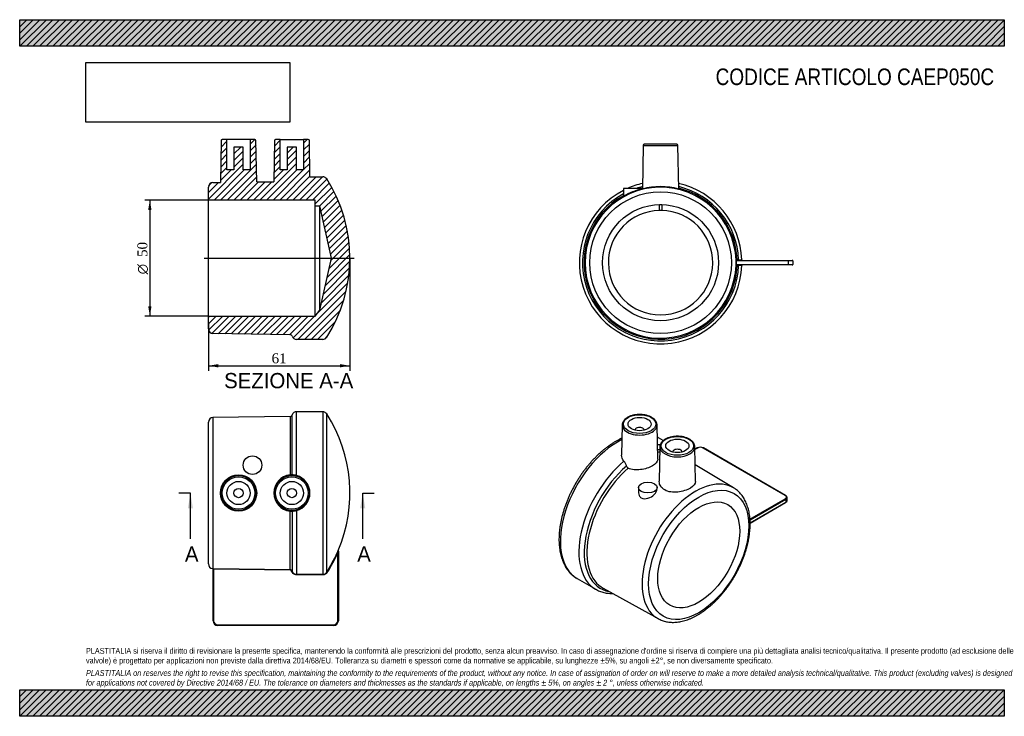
# Model space of a CAD drawing. Header units: millimetres. Extents: x 0 to 424, y 0 to 300.
import ezdxf
from ezdxf.enums import TextEntityAlignment as Align
from ezdxf.lldxf.tags import DXFTag

# ---------------------------------------------------------------- set-up
doc = ezdxf.new("R2010")
doc.units = ezdxf.units.MM
doc.header["$LTSCALE"] = 1.428571
for name, color, linetype in [('CAEP050C', 7, 'Continuous'), ('Default', 7, 'Continuous'), ('DV4_Default', 7, 'Continuous')]:
    doc.layers.add(name, color=color, linetype=linetype)
doc.styles.add('SEACAD_Solid_Edge_ANSI', font='seans.ttf')
doc.styles.add('SEACAD_Solid_Edge_ANSI1_Symbols', font='semeca1.ttf')
doc.styles.add('SEACAD_Times_New_Roman', font='times.ttf')
tags = doc.linetypes.add('CENTER2', pattern=[28.575, 19.05, -3.175, 3.175, -3.175]).pattern_tags.tags
tags[10:11] = [DXFTag(74, 4), DXFTag(75, 0), DXFTag(340, '0'), DXFTag(46, 0.0), DXFTag(50, 0.0), DXFTag(44, 0.0), DXFTag(45, 0.0)]
tags[8:9] = [DXFTag(74, 4), DXFTag(75, 0), DXFTag(340, '0'), DXFTag(46, 0.0), DXFTag(50, 0.0), DXFTag(44, 0.0), DXFTag(45, 0.0)]
tags[6:7] = [DXFTag(74, 4), DXFTag(75, 0), DXFTag(340, '0'), DXFTag(46, 0.0), DXFTag(50, 0.0), DXFTag(44, 0.0), DXFTag(45, 0.0)]
tags[4:5] = [DXFTag(74, 4), DXFTag(75, 0), DXFTag(340, '0'), DXFTag(46, 0.0), DXFTag(50, 0.0), DXFTag(44, 0.0), DXFTag(45, 0.0)]
doc.dimstyles.new('ANSImm', dxfattribs={"dimtxt": 4.285714, "dimasz": 4.285714, "dimexe": 2.142857, "dimexo": 0, "dimgap": 1.071429, "dimtad": 1, "dimdsep": 46, "dimtxsty": 'SEACAD_Times_New_Roman', "dimblk1": '_SE_FILLED', "dimblk2": '_SE_FILLED', "dimsah": 1, "dimcen": 2.142857, "dimazin": 0, "dimtfac": 0.85, "dimtdec": 3, "dimtofl": 0, "dimtmove": 0, "dimatfit": 3, "dimfxl": 1, "dimarcsym": 0})
picture_1 = doc.add_image_def('image1.jpg', size_in_pixel=(4302, 1260))

# ---------------------------------------------------------------- blocks, each defined once
blk = doc.blocks.new('SE')
at = {"layer": 'CAEP050C', "color": 7, "linetype": 'Continuous'}
for p, q in [((116.49, 129.13), (83.28, 128.67)), ((83.28, 128.67), (83.28, 63.64)), ((116.49, 129.13), (116.49, 103.93)), ((117.42, 103.96), (117.42, 129.81)), ((119.31, 103.68), (119.31, 131.15)), ((130.63, 131.15), (119.31, 131.15)), ((130.63, 131.15), (130.63, 61.17)), ((132.31, 62.09), (132.31, 130.23)), ((81.31, 65.62), (81.31, 126.67)), ((116.49, 63.18), (116.49, 88.36)), ((117.42, 88.33), (117.42, 62.51)), ((119.31, 88.61), (119.31, 61.17)), ((137.06, 70.36), (136.83, 70.46)), ((137.06, 41.15), (137.06, 70.36)), ((137.31, 71.15), (137.31, 41.15)), ((137.31, 71.15), (137.31, 71.15)), ((83.09, 63.64), (83.09, 63.63)), ((83.31, 41.15), (83.31, 63.39)), ((83.56, 63.64), (116.49, 63.18)), ((83.56, 63.64), (83.56, 63.39)), ((83.56, 63.39), (83.56, 41.15)), ((116.49, 62.93), (83.56, 63.39)), ((116.49, 63.18), (116.49, 62.93)), ((117.42, 62.51), (117.18, 62.43)), ((119.31, 61.17), (130.63, 61.17)), ((119.31, 61.17), (119.31, 60.92)), ((130.63, 60.92), (119.31, 60.92)), ((130.63, 61.17), (130.63, 60.92)), ((132.31, 62.09), (132.52, 61.95)), ((83.31, 41.15), (83.56, 41.15)), ((85.31, 39.4), (135.31, 39.4)), ((85.31, 39.15), (85.31, 39.4)), ((135.31, 39.15), (85.31, 39.15)), ((135.31, 39.15), (135.31, 39.4)), ((137.31, 41.15), (137.06, 41.15))]:
    blk.add_line(p, q, dxfattribs=at)
for centre, radius in [((100.31, 108.15), 4), ((94.3, 96.15), 7.83), ((94.31, 96.15), 7.51), ((94.31, 96.15), 7.01), ((117.31, 96.15), 7.51), ((117.31, 96.15), 7.01), ((94.31, 96.15), 5), ((94.31, 96.15), 2), ((117.31, 96.15), 5), ((117.31, 96.15), 2)]:
    blk.add_circle(centre, radius, dxfattribs=at)
for centre, radius, start, end in [((83.31, 126.67), 2, 90.7957, 180), ((116.48, 130.13), 1, 270.7957, 340.7609), ((119.31, 129.15), 2, 90, 160.7609), ((130.63, 129.15), 2, 32.7057, 90), ((79.23, 96.15), 63.07, 336.9174, 32.7057), ((117.32, 96.15), 7.83, 96.114, 263.886), ((117.15, 98), 5.97, 87.3862, 96.3319), ((117, 94.79), 9.18, 75.4381, 87.3754), ((117.29, 96.15), 7.8, 284.9979, 75.0021), ((117.15, 94.29), 5.97, 263.6695, 272.6125), ((117.02, 97.36), 9.04, 272.5313, 284.6552), ((79.23, 96.15), 63.06, 327.3117, 335.9688), ((79.23, 96.15), 63.31, 327.3117, 335.9688), ((6.66, 128.41), 142.49, 336.0048, 336.426), ((-66.79, 115.77), 208.84, 347.4421, 347.6868), ((137.49, 71.33), 0.253, 157.3907, 201.3613), ((137.08, 71.24), 0.249, 43.8465, 45.8577), ((137.49, 71.33), 0.256, 201.403, 225.1678), ((83.31, 65.62), 2, 180, 263.6206), ((83.06, 63.38), 0.25, 0, 83.6206), ((83.39, 51.61), 12.03, 89.1791, 90.5182), ((83.47, 60.4), 2.99, 88.3582, 91.0561), ((116.48, 62.18), 1, 19.2263, 89.1985), ((119.31, 63.17), 2, 199.2098, 269.9853), ((130.63, 63.17), 2, 270.0058, 327.3272), ((85.31, 41.15), 2, 180, 270), ((85.31, 41.15), 1.75, 180, 270), ((135.31, 41.15), 1.75, 270, 0), ((135.31, 41.15), 2, 270, 0)]:
    blk.add_arc(centre, radius, start, end, dxfattribs=at)
for centre, major_axis, ratio, start_param, end_param in [((83.06, 63.39), (-0.25, 0), 0.999738, 3.681269, 4.601048), ((83.06, 63.39), (-0.25, 0), 0.999738, 3.141593, 3.681269), ((83.28, 63.39), (-0.003, 0.25), 0.562474, 4.706615, 6.240248)]:
    blk.add_ellipse(centre, major_axis=major_axis, ratio=ratio, start_param=start_param, end_param=end_param, dxfattribs=at)
for points in [[(83.09, 63.64), (83.09, 63.64), (83.15, 63.64), (83.28, 63.64)], [(83.42, 63.39), (83.35, 63.39), (83.31, 63.39), (83.31, 63.39)]]:
    blk.add_open_spline(points, degree=3, dxfattribs=at)
for points, knots in [([(117.18, 62.43), (117.13, 62.57), (117.04, 62.7), (116.79, 62.88), (116.64, 62.93), (116.49, 62.93)], [0, 0, 0, 0, 0.5, 0.5, 1, 1, 1, 1]), ([(119.31, 60.92), (118.84, 60.92), (118.38, 61.07), (117.82, 61.47), (117.65, 61.63), (117.37, 62), (117.26, 62.21), (117.18, 62.43)], [0, 0, 0, 0, 0.5, 0.5, 0.75, 0.75, 1, 1, 1, 1]), ([(132.52, 61.95), (132.42, 61.79), (132.3, 61.65), (132.02, 61.39), (131.87, 61.28), (131.54, 61.1), (131.36, 61.03), (131, 60.94), (130.82, 60.92), (130.63, 60.92)], [0, 0, 0, 0, 0.25, 0.25, 0.5, 0.5, 0.75, 0.75, 1, 1, 1, 1])]:
    blk.add_open_spline(points, degree=3, knots=knots, dxfattribs=at)
blk = doc.blocks.new('SE1')
at = {"layer": 'CAEP050C', "color": 7, "linetype": 'Continuous'}
for p, q in [((283.16, 246.36), (269.15, 246.36)), ((268.65, 245.86), (268.32, 227.08)), ((268.65, 245.86), (283.66, 245.86)), ((283.99, 227.09), (283.66, 245.86)), ((268.16, 227.36), (260.16, 227.36)), ((260.16, 227.36), (260.16, 223.95)), ((268.16, 227.12), (268.16, 227.36)), ((275.66, 220.35), (276.66, 220.35)), ((275.66, 217.85), (275.66, 220.35)), ((276.66, 217.85), (275.66, 217.85)), ((276.66, 220.35), (276.66, 217.85)), ((308.66, 196.6), (309.12, 196.6)), ((308.66, 196.1), (308.91, 196.11)), ((308.91, 196.36), (331.16, 196.36)), ((331.16, 196.11), (308.91, 196.11)), ((309.12, 196.6), (309.79, 196.6)), ((309.79, 196.6), (311.13, 196.6)), ((331.16, 196.36), (332.91, 196.36)), ((331.16, 196.11), (331.16, 196.36)), ((331.16, 196.11), (331.16, 194.61)), ((333.16, 196.11), (331.16, 196.11)), ((333.16, 196.11), (333.16, 194.61)), ((308.66, 194.61), (308.91, 194.61)), ((309.12, 194.12), (308.66, 194.12)), ((308.91, 194.61), (331.16, 194.61)), ((331.16, 194.36), (308.91, 194.36)), ((309.79, 194.11), (309.12, 194.12)), ((311.13, 194.11), (309.79, 194.11)), ((331.16, 194.61), (333.16, 194.61)), ((331.16, 194.61), (331.16, 194.36)), ((332.91, 194.36), (331.16, 194.36))]:
    blk.add_line(p, q, dxfattribs=at)
for radius in [30.53, 25]:
    blk.add_circle((276.16, 195.36), radius, dxfattribs=at)
for centre, radius, start, end in [((269.15, 245.86), 0.5, 90, 179), ((283.16, 245.86), 0.5, 1, 90), ((276.16, 195.36), 35, 102.8679, 113.8988), ((276.16, 195.36), 35, 2.0322, 77.1321), ((276.16, 195.36), 35, 117.2029, 357.9678), ((276.16, 195.36), 33.66, 118.3825, 357.8769), ((276.16, 195.36), 32.53, 2.0341, 357.9659), ((274.57, 199.34), 28.52, 103.0038, 120.3675), ((276.16, 195.36), 33.66, 103.4307, 108.0684), ((276.16, 195.36), 32.99, 103.732, 104.0683), ((276.16, 198.2), 29.93, 74.8214, 105.179), ((276.16, 195.36), 33.66, 2.1231, 76.5693), ((276.16, 195.36), 32.99, 2.1552, 76.268), ((276.16, 195.36), 32.99, 119.0135, 357.8448), ((276.16, 195.36), 22.5, 91.208, 88.792), ((309.38, 196.55), 0.717, 176.0666, 182.9427), ((318.6, 196.3), 9.94, 178.7875, 181.1523), ((276.16, 195.36), 32.52, 358.6883, 1.3117), ((311.22, 196.19), 2.31, 176.9822, 182.1048), ((276.16, 195.36), 32.76, 358.6883, 1.3117), ((311.38, 196.61), 0.25, 182.0322, 270), ((332.91, 196.11), 0.25, 0, 90), ((318.6, 194.41), 9.94, 178.848, 181.2122), ((309.38, 194.16), 0.718, 177.062, 183.9287), ((311.22, 194.52), 2.31, 177.8953, 183.0178), ((311.38, 194.11), 0.25, 90, 177.9678), ((332.91, 194.61), 0.25, 270, 0)]:
    blk.add_arc(centre, radius, start, end, dxfattribs=at)
for centre, major_axis, ratio, start_param, end_param in [((308.91, 196.61), (0, 0.25), 0.999903, 1.608933, 2.504856), ((308.91, 196.52), (-0.25, -0.004), 0.826772, 0.02469, 1.558322), ((308.91, 196.61), (0, 0.25), 0.999903, 2.504856, 3.141593), ((309.37, 196.61), (0, 0.25), 0.999903, 1.608408, 3.141593), ((309.87, 196.61), (0, 0.25), 0.32931, 1.583004, 3.141593), ((308.91, 194.19), (-0.25, 0.004), 0.826772, 4.724863, 6.258495), ((308.91, 194.11), (0, 0.25), 0.999903, 0.826663, 1.532659), ((308.91, 194.11), (0, 0.25), 0.999903, 0, 0.826663), ((309.37, 194.11), (0, 0.25), 0.999903, 0, 1.533184), ((309.87, 194.11), (0, 0.25), 0.32931, 0, 1.558589)]:
    blk.add_ellipse(centre, major_axis=major_axis, ratio=ratio, start_param=start_param, end_param=end_param, dxfattribs=at)
for points in [[(308.91, 196.36), (308.91, 196.36), (308.91, 196.34), (308.91, 196.31)], [(308.91, 194.4), (308.91, 194.37), (308.91, 194.36), (308.91, 194.36)]]:
    blk.add_open_spline(points, degree=3, dxfattribs=at)
blk = doc.blocks.new('SE2')
at = {"layer": 'CAEP050C', "color": 7, "linetype": 'Continuous'}
for p, q in [((259.63, 125.5), (259.35, 112.49)), ((265.14, 123.24), (265.14, 123.2)), ((269.14, 123.2), (269.14, 123.24)), ((274.96, 110.75), (274.65, 125.5)), ((277.33, 118.74), (275.22, 119.95)), ((275.89, 116.11), (275.58, 101.24)), ((291.23, 101.1), (290.91, 116.11)), ((291.94, 115.55), (290.94, 114.97)), ((292.07, 115.54), (290.94, 114.89)), ((329.9, 95.13), (294.54, 115.54)), ((330.02, 95.14), (294.66, 115.55)), ((281.4, 113.85), (281.4, 113.81)), ((285.4, 113.81), (285.4, 113.85)), ((307.62, 98.39), (291.08, 108.32)), ((266.68, 98.49), (266.68, 96.26)), ((274.67, 98.02), (274.67, 98.49)), ((314.69, 84.92), (329.9, 93.7)), ((330.07, 93.39), (314.71, 84.52)), ((330.07, 93.39), (330.07, 92.17)), ((330.66, 92.98), (330.66, 94.21)), ((314.76, 83.33), (330.07, 92.17)), ((314.76, 83.24), (330.02, 92.05)), ((240.22, 59.33), (248.23, 54.71)), ((251.39, 55.21), (275.1, 42.05))]:
    blk.add_line(p, q, dxfattribs=at)
for centre, radius, start, end in [((293.3, 112.91), 2.97, 62.7394, 117.2606), ((256.78, 106.53), 4.92, 14.9146, 42.6276), ((262.87, 108.06), 1.36, 191.3883, 241.212)]:
    blk.add_arc(centre, radius, start, end, dxfattribs=at)
for centre, major_axis in [((267.14, 125.85), (7.01, 0)), ((267.14, 125.85), (5, 0)), ((283.4, 116.46), (-7.01, 0)), ((283.4, 116.46), (-5, 0)), ((270.68, 98.49), (4, 0)), ((292.6, 69.51), (15.26, 26.44)), ((292.6, 69.51), (-12.5, -21.65))]:
    blk.add_ellipse(centre, major_axis=major_axis, ratio=0.57735, dxfattribs=at)
for centre, major_axis, start_param, end_param in [((267.14, 125.45), (-7.51, 0), 0.002419, 3.153936), ((267.14, 125.45), (-7.51, 0), 6.270842, 6.283185), ((267.14, 125.45), (-7.51, 0), 0, 0.002419), ((267.14, 123.24), (2, 0), 0, 3.170323), ((267.14, 123.24), (2, 0), 6.254455, 6.283185), ((267.14, 125.45), (-7.51, 0), 3.153936, 3.168335), ((257.72, 89.64), (-17.5, -30.31), 3.855278, 6.28187), ((257.72, 89.64), (-17.5, -30.31), 3.141593, 3.167669), ((265.73, 85.02), (-17.5, -30.31), 3.496608, 3.550153), ((267.06, 84.25), (-16.83, -29.15), 3.547905, 3.592324), ((283.4, 116.06), (7.51, 0), 3.12925, 3.14655), ((283.4, 116.06), (7.51, 0), 3.14655, 6.283185), ((283.4, 113.85), (-2, 0), 3.112862, 6.283185), ((283.4, 116.06), (7.51, 0), 0, 0.012343), ((292.07, 115.34), (0.125, -0.217), 2.356194, 3.141593), ((293.3, 114.83), (1.75, 0), 0.785398, 2.356195), ((294.54, 115.34), (-0.125, -0.217), 3.141593, 3.926991), ((267.72, 83.87), (-16.49, -28.57), 3.571102, 3.613987), ((283.4, 113.85), (-2, 0), 0, 0.02873), ((265.73, 85.02), (17.5, 30.31), 1.002313, 3.139211), ((267.06, 84.25), (16.83, 29.15), 1.019808, 3.34939), ((267.72, 83.87), (16.49, 28.57), 1.023722, 3.098412), ((291.2, 70.31), (-16.26, -28.17), 3.13257, 6.289572), ((329.9, 94.92), (-0.125, -0.217), 3.141777, 3.926991), ((328.66, 94.41), (-1.75, 0), 2.356195, 3.926991), ((329.9, 93.49), (0.125, -0.217), 0.785398, 2.356194), ((328.66, 94.21), (-2, 0), 2.356195, 3.144628), ((329.9, 92.27), (-0.125, 0.217), 3.141593, 3.926991), ((328.66, 92.98), (-2, 0), 2.356195, 3.141593), ((257.72, 89.64), (-17.5, -30.31), -0.001315, 0), ((267.72, 83.87), (16.49, 28.57), 3.098412, 3.151414), ((265.73, 85.02), (17.5, 30.31), 3.139211, 3.141593), ((291.2, 70.31), (-16.26, -28.17), 0.006387, 0.009821)]:
    blk.add_ellipse(centre, major_axis=major_axis, ratio=0.57735, start_param=start_param, end_param=end_param, dxfattribs=at)
for points, knots in [([(274.64, 125.57), (274.64, 125.63), (274.63, 125.83), (274.56, 126.2), (274.4, 126.65), (274.17, 127.08), (273.87, 127.5), (273.5, 127.9), (273.06, 128.27), (272.57, 128.61), (272.01, 128.92), (271.41, 129.2), (270.77, 129.44), (270.09, 129.63), (269.39, 129.79), (268.66, 129.9), (267.92, 129.97), (267.17, 129.99), (266.42, 129.97), (265.67, 129.91), (264.94, 129.8), (264.24, 129.65), (263.56, 129.45), (262.91, 129.22), (262.31, 128.94), (261.75, 128.63), (261.24, 128.29), (260.8, 127.91), (260.42, 127.5), (260.11, 127.07), (259.87, 126.62), (259.71, 126.17), (259.63, 125.75), (259.64, 125.53), (259.64, 125.43)], [0, 0, 0, 0, 0.011377, 0.042115, 0.072939, 0.104078, 0.13566, 0.167691, 0.200085, 0.232711, 0.265452, 0.298216, 0.330952, 0.363646, 0.396296, 0.428908, 0.461494, 0.494064, 0.526632, 0.559209, 0.591807, 0.624439, 0.657118, 0.689857, 0.722664, 0.755542, 0.788477, 0.821423, 0.854284, 0.886929, 0.919201, 0.950983, 0.98226, 1, 1, 1, 1]), ([(259.51, 119.75), (259.37, 119.69), (258.85, 119.45), (257.93, 118.99), (256.75, 118.35), (255.58, 117.64), (254.41, 116.87), (253.25, 116.04), (252.1, 115.16), (250.97, 114.22), (249.85, 113.23), (248.74, 112.19), (247.66, 111.1), (246.6, 109.97), (245.57, 108.79), (244.55, 107.58), (243.57, 106.33), (242.62, 105.04), (241.7, 103.72), (240.81, 102.37), (239.96, 100.99), (239.15, 99.59), (238.38, 98.17), (237.64, 96.73), (236.95, 95.27), (236.3, 93.8), (235.7, 92.33), (235.15, 90.85), (234.64, 89.36), (234.18, 87.88), (233.77, 86.39), (233.41, 84.92), (233.11, 83.45), (232.85, 82), (232.65, 80.56), (232.51, 79.14), (232.42, 77.74), (232.38, 76.36), (232.4, 75.01), (232.48, 73.69), (232.61, 72.4), (232.8, 71.15), (233.04, 69.94), (233.34, 68.76), (233.7, 67.64), (234.11, 66.56), (234.58, 65.53), (235.1, 64.56), (235.67, 63.64), (236.28, 62.78), (236.95, 61.99), (237.66, 61.25), (238.41, 60.58), (239.2, 59.98), (239.82, 59.56), (240.14, 59.38), (240.2, 59.35)], [0.2166654, 0.2166654, 0.2166654, 0.2166654, 0.2217875, 0.2368089, 0.2518396, 0.2668731, 0.2819038, 0.2969289, 0.3119463, 0.3269549, 0.3419541, 0.3569439, 0.3719245, 0.3868964, 0.4018605, 0.4168174, 0.4317682, 0.4467139, 0.4616555, 0.4765941, 0.4915307, 0.5064666, 0.5214028, 0.5363401, 0.5512795, 0.5662223, 0.5811696, 0.5961223, 0.6110818, 0.6260489, 0.6410248, 0.6560103, 0.6710063, 0.6860134, 0.701032, 0.7160622, 0.7311036, 0.7461553, 0.7612154, 0.7762812, 0.7913478, 0.8064085, 0.8214556, 0.8364796, 0.8514692, 0.866412, 0.8812947, 0.8961046, 0.9108308, 0.9254655, 0.9400056, 0.9544535, 0.9688174, 0.9831112, 0.9973536, 1, 1, 1, 1]), ([(275.22, 119.95), (275.16, 119.99), (275.02, 120.07), (274.86, 120.16), (274.77, 120.21)], [0, 0, 0, 0, 0.002963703, 0.007698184, 0.007698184, 0.007698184, 0.007698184]), ([(278.2, 119.34), (278.09, 119.28), (277.84, 119.13), (277.41, 118.82), (276.98, 118.44), (276.61, 118.03), (276.32, 117.6), (276.09, 117.14), (275.95, 116.68), (275.89, 116.3), (275.9, 116.09), (275.9, 116.03)], [0, 0, 0, 0, 0.067981, 0.196536, 0.325163, 0.453369, 0.580608, 0.706281, 0.829986, 0.951775, 1, 1, 1, 1]), ([(290.9, 116.11), (290.9, 116.16), (290.91, 116.36), (290.84, 116.72), (290.7, 117.17), (290.48, 117.61), (290.2, 118.03), (289.84, 118.43), (289.42, 118.81), (288.93, 119.16), (288.39, 119.47), (287.8, 119.76), (287.17, 120), (286.5, 120.21), (285.8, 120.37), (285.07, 120.49), (284.33, 120.57), (283.58, 120.6), (282.83, 120.59), (282.08, 120.53), (281.35, 120.43), (280.64, 120.29), (279.95, 120.11), (279.3, 119.88), (278.7, 119.62), (278.38, 119.44), (278.2, 119.34)], [0, 0, 0, 0, 0.013293, 0.054316, 0.095389, 0.136829, 0.178838, 0.221458, 0.264591, 0.308071, 0.351731, 0.395445, 0.439129, 0.482759, 0.526329, 0.569848, 0.613327, 0.656782, 0.700232, 0.743691, 0.787173, 0.830698, 0.874282, 0.917943, 0.961693, 1, 1, 1, 1]), ([(274.96, 110.75), (274.96, 110.67), (274.96, 110.59), (274.85, 109.58), (274.03, 108.66), (271.98, 107.48), (271.18, 107.13), (269.43, 106.56), (268.49, 106.35), (266.59, 106.12), (265.63, 106.1), (263.81, 106.31), (262.95, 106.53), (262.21, 106.87)], [0.2280816, 0.2280816, 0.2280816, 0.2280816, 0.25, 0.25, 0.5, 0.5, 0.625, 0.625, 0.75, 0.75, 0.875, 0.875, 1, 1, 1, 1]), ([(266.68, 96.29), (266.67, 95.84), (266.76, 95.4), (267.16, 94.64), (267.46, 94.31), (268.61, 93.62), (269.69, 93.59), (271.76, 94.2), (272.74, 94.8), (274.18, 96.27), (274.65, 97.14), (274.67, 97.97), (274.67, 97.99), (274.67, 98.02)], [0, 0, 0, 0, 0.0625, 0.0625, 0.125, 0.125, 0.25, 0.25, 0.375, 0.375, 0.5, 0.5, 0.5038581, 0.5038581, 0.5038581, 0.5038581]), ([(291.23, 101.1), (291.25, 100.12), (290.45, 99.12), (287.63, 97.44), (285.61, 96.76), (282.53, 96.44), (281.5, 96.45), (279.6, 96.75), (278.71, 97.04), (277.23, 97.88), (276.63, 98.43), (275.82, 99.67), (275.6, 100.37), (275.58, 101.07)], [0.5013734, 0.5013734, 0.5013734, 0.5013734, 0.625, 0.625, 0.75, 0.75, 0.8125, 0.8125, 0.875, 0.875, 0.9375, 0.9375, 1, 1, 1, 1]), ([(292.18, 43.67), (292.4, 43.8), (292.94, 44.12), (293.92, 44.74), (295.03, 45.51), (296.15, 46.35), (297.25, 47.24), (298.33, 48.18), (299.4, 49.17), (300.45, 50.21), (301.47, 51.3), (302.47, 52.43), (303.45, 53.6), (304.4, 54.81), (305.31, 56.05), (306.2, 57.33), (307.05, 58.63), (307.86, 59.97), (308.64, 61.32), (309.38, 62.69), (310.08, 64.09), (310.73, 65.49), (311.34, 66.91), (311.9, 68.34), (312.42, 69.77), (312.89, 71.2), (313.31, 72.63), (313.68, 74.06), (313.99, 75.48), (314.26, 76.88), (314.47, 78.28), (314.62, 79.66), (314.73, 81.01), (314.77, 82.35), (314.76, 83.66), (314.7, 84.94), (314.58, 86.19), (314.4, 87.4), (314.16, 88.58), (313.87, 89.71), (313.52, 90.8), (313.12, 91.84), (312.66, 92.83), (312.15, 93.76), (311.59, 94.64), (310.98, 95.45), (310.33, 96.21), (309.63, 96.91), (308.89, 97.53), (308.2, 98.04), (307.79, 98.28), (307.6, 98.39)], [0, 0, 0, 0, 0.011112, 0.03207, 0.053018, 0.073956, 0.09488, 0.11579, 0.136686, 0.157567, 0.178435, 0.19929, 0.220134, 0.240969, 0.261795, 0.282616, 0.303431, 0.324244, 0.345056, 0.365869, 0.386684, 0.407503, 0.428327, 0.449159, 0.47, 0.490853, 0.511718, 0.532597, 0.553492, 0.574405, 0.595335, 0.616283, 0.637249, 0.658231, 0.679227, 0.700233, 0.721242, 0.742243, 0.763223, 0.784168, 0.805058, 0.825876, 0.846598, 0.867205, 0.887681, 0.908016, 0.928205, 0.948255, 0.968183, 0.988013, 1, 1, 1, 1]), ([(330.65, 94.21), (330.65, 94.24), (330.66, 94.34), (330.6, 94.53), (330.48, 94.76), (330.28, 94.97), (330.12, 95.08), (330.02, 95.14)], [0, 0, 0, 0, 0.064315, 0.29074, 0.516941, 0.750732, 1, 1, 1, 1]), ([(330.02, 92.05), (330.08, 92.09), (330.21, 92.17), (330.41, 92.34), (330.56, 92.56), (330.65, 92.78), (330.65, 92.91), (330.65, 92.98)], [0, 0, 0, 0, 0.135273, 0.390771, 0.618776, 0.83794, 1, 1, 1, 1]), ([(248.18, 54.75), (248.31, 54.67), (248.68, 54.45), (249.41, 54.09), (250.32, 53.72), (251.28, 53.42), (252.26, 53.18), (253.27, 53.01), (254.31, 52.92), (255.07, 52.9), (255.49, 52.9), (255.54, 52.9)], [0, 0, 0, 0, 0.0077524, 0.0270166, 0.0462831, 0.0655827, 0.0849452, 0.1043956, 0.1239526, 0.1436275, 0.1466524, 0.1466524, 0.1466524, 0.1466524]), ([(275.04, 42.09), (275.06, 42.08), (275.34, 41.91), (275.96, 41.61), (276.84, 41.24), (277.77, 40.95), (278.72, 40.72), (279.7, 40.56), (280.7, 40.47), (281.73, 40.45), (282.79, 40.5), (283.86, 40.62), (284.95, 40.81), (286.06, 41.07), (287.18, 41.4), (288.31, 41.8), (289.45, 42.27), (290.58, 42.8), (291.51, 43.29), (292.01, 43.57), (292.18, 43.67)], [0, 0, 0, 0, 0.005077, 0.063833, 0.122586, 0.18144, 0.240497, 0.299843, 0.359546, 0.419644, 0.48015, 0.541054, 0.602324, 0.663913, 0.725764, 0.787822, 0.850031, 0.912342, 0.974714, 1, 1, 1, 1])]:
    blk.add_open_spline(points, degree=3, knots=knots, dxfattribs=at)
for points in [[(260.4, 109.86), (259.69, 110.63), (259.33, 111.56), (259.35, 112.49)], [(275.58, 101.07), (275.58, 101.13), (275.58, 101.19), (275.58, 101.24)]]:
    blk.add_open_spline(points, degree=3, dxfattribs=at)
blk = doc.blocks.new('SE4')
at = {"color": 7, "linetype": 'Continuous', "style": 'SEACAD_Solid_Edge_ANSI'}
blk.add_text('A', height=6.57, dxfattribs=at).set_placement((71.2, 73.15), align=Align.TOP_LEFT)
blk = doc.blocks.new('SE5')
at = {"color": 7, "linetype": 'Continuous', "style": 'SEACAD_Solid_Edge_ANSI'}
blk.add_text('A', height=6.57, dxfattribs=at).set_placement((145.45, 73.15), align=Align.TOP_LEFT)
blk = doc.blocks.new('SEANNOT_GROUP')
at = {"linetype": 'Continuous'}
blk.add_hatch(color=7, dxfattribs=at).paths.add_polyline_path([(74.66, 89.57), (73.57, 96.15), (72.47, 89.57)])
at = {"color": 7, "linetype": 'Continuous'}
blk.add_lwpolyline([(73.57, 76.43), (73.57, 96.15)], dxfattribs=at)
blk = doc.blocks.new('SEANNOT_GROUP1')
at = {"linetype": 'Continuous'}
blk.add_hatch(color=7, dxfattribs=at).paths.add_polyline_path([(148.91, 89.57), (147.82, 96.15), (146.72, 89.57)])
at = {"color": 7, "linetype": 'Continuous'}
blk.add_lwpolyline([(147.82, 76.43), (147.82, 96.15)], dxfattribs=at)
blk = doc.blocks.new('SE3')
at = {"layer": 'Default', "color": 7, "linetype": 'CENTER2'}
for p, q in [((73.57, 96.15), (68.64, 96.15)), ((147.82, 96.15), (152.74, 96.15))]:
    blk.add_line(p, q, dxfattribs=at)
at = {"layer": 'Default', "color": 7, "linetype": 'CENTER2', "const_width": 0.0001}
blk.add_lwpolyline([(73.57, 96.15), (147.82, 96.15)], dxfattribs=at)
at = {"layer": 'Default'}
for name in ['SEANNOT_GROUP', 'SEANNOT_GROUP1', 'SE4', 'SE5']:
    blk.add_blockref(name, (0, 0), dxfattribs=at)
blk = doc.blocks.new('SE6')
at = {"layer": 'CAEP050C', "linetype": 'Continuous'}
h = blk.add_hatch(dxfattribs=at)
h.set_pattern_fill('LINE', scale=0.62992, angle=45, style=0)
edge = h.paths.add_edge_path()
edge.add_line((115.31, 235.34), (112.31, 235.34))
edge.add_line((112.31, 235.34), (112.31, 248.34))
edge.add_line((112.31, 248.34), (110.3, 248.34))
edge.add_arc((110.3, 247.84), 0.5, 90, 179)
edge.add_line((109.8, 247.85), (109.49, 230.23))
edge.add_line((109.49, 230.23), (102.13, 230.13))
edge.add_line((102.13, 230.13), (101.82, 247.85))
edge.add_arc((101.32, 247.84), 0.5, 1, 90)
edge.add_line((101.32, 248.34), (99.31, 248.34))
edge.add_line((99.31, 248.34), (99.31, 235.34))
edge.add_line((99.31, 235.34), (96.31, 235.34))
edge.add_line((96.31, 235.34), (96.31, 245.14))
edge.add_line((96.31, 245.14), (92.31, 245.14))
edge.add_line((92.31, 245.14), (92.31, 235.34))
edge.add_line((92.31, 235.34), (89.31, 235.34))
edge.add_line((89.31, 235.34), (89.31, 248.34))
edge.add_line((89.31, 248.34), (87.3, 248.34))
edge.add_arc((87.3, 247.84), 0.5, 90, 179)
edge.add_line((86.8, 247.85), (86.49, 229.91))
edge.add_line((86.49, 229.91), (83.28, 229.87))
edge.add_arc((83.31, 227.87), 2, 90.7957, 180)
edge.add_line((81.31, 227.87), (81.31, 222.34))
edge.add_line((81.31, 222.34), (127.31, 222.34))
edge.add_line((127.31, 222.34), (127.31, 219.83))
edge.add_line((127.31, 219.83), (129.31, 219.83))
edge.add_line((129.31, 219.83), (134.31, 197.34))
edge.add_line((134.31, 197.34), (129.31, 174.84))
edge.add_line((129.31, 174.84), (127.31, 172.34))
edge.add_line((127.31, 172.34), (81.31, 172.34))
edge.add_line((81.31, 172.34), (81.31, 166.81))
edge.add_arc((83.31, 166.81), 2, 180, 269.2043)
edge.add_line((83.28, 164.81), (116.49, 164.35))
edge.add_arc((116.48, 163.35), 1, 19.2391, 89.2043, ccw=False)
edge.add_arc((119.31, 164.34), 2, 199.2391, 270)
edge.add_line((119.31, 162.34), (130.63, 162.34))
edge.add_arc((130.63, 164.34), 2, 270, 327.2943)
edge.add_arc((79.23, 197.34), 63.07, 327.2943, 392.7057)
edge.add_arc((130.63, 230.34), 2, 32.7057, 90)
edge.add_line((130.63, 232.34), (125.09, 232.34))
edge.add_line((125.09, 232.34), (124.82, 247.85))
edge.add_arc((124.32, 247.84), 0.5, 1, 90)
edge.add_line((124.32, 248.34), (122.31, 248.34))
edge.add_line((122.31, 248.34), (122.31, 235.34))
edge.add_line((122.31, 235.34), (119.31, 235.34))
edge.add_line((119.31, 235.34), (119.31, 245.14))
edge.add_line((119.31, 245.14), (115.31, 245.14))
edge.add_line((115.31, 245.14), (115.31, 235.34))
at = {"layer": 'CAEP050C', "color": 7, "linetype": 'Continuous'}
for p, q in [((86.8, 247.85), (86.49, 229.91)), ((89.31, 248.34), (87.3, 248.34)), ((99.31, 248.34), (89.31, 248.34)), ((89.31, 235.34), (89.31, 248.34)), ((101.32, 248.34), (99.31, 248.34)), ((99.31, 248.34), (99.31, 235.34)), ((102.13, 230.13), (101.82, 247.85)), ((109.8, 247.85), (109.49, 230.23)), ((112.31, 248.34), (110.3, 248.34)), ((112.31, 248.34), (122.31, 248.34)), ((112.31, 235.34), (112.31, 248.34)), ((122.31, 248.34), (122.31, 235.34)), ((124.32, 248.34), (122.31, 248.34)), ((125.09, 232.34), (124.82, 247.85)), ((96.31, 245.14), (92.31, 245.14)), ((92.31, 245.14), (92.31, 235.34)), ((96.31, 235.34), (96.31, 245.14)), ((115.31, 245.14), (115.31, 235.34)), ((119.31, 245.14), (115.31, 245.14)), ((119.31, 235.34), (119.31, 245.14)), ((92.31, 235.34), (89.31, 235.34)), ((99.31, 235.34), (96.31, 235.34)), ((115.31, 235.34), (112.31, 235.34)), ((122.31, 235.34), (119.31, 235.34)), ((83.28, 229.87), (86.49, 229.91)), ((102.13, 230.13), (109.49, 230.23)), ((125.09, 232.34), (130.63, 232.34)), ((81.31, 222.34), (81.31, 227.87)), ((81.31, 172.34), (81.31, 222.34)), ((127.31, 222.34), (81.31, 222.34)), ((127.31, 219.83), (127.31, 222.33)), ((127.31, 172.34), (127.31, 219.83)), ((127.31, 219.83), (129.31, 219.83)), ((129.31, 174.84), (129.31, 219.83)), ((134.31, 197.34), (129.31, 219.83)), ((129.31, 174.84), (134.31, 197.34)), ((127.31, 172.34), (129.31, 174.84)), ((81.31, 166.81), (81.31, 172.34)), ((81.31, 172.34), (127.31, 172.34)), ((116.49, 164.35), (83.28, 164.81)), ((130.63, 162.34), (119.31, 162.34))]:
    blk.add_line(p, q, dxfattribs=at)
for centre, radius, start, end in [((87.3, 247.84), 0.5, 90, 179), ((101.32, 247.84), 0.5, 1, 90), ((110.3, 247.84), 0.5, 90, 179), ((124.32, 247.84), 0.5, 1, 90), ((83.31, 227.87), 2, 90.7957, 180), ((130.63, 230.34), 2, 32.7057, 90), ((79.23, 197.34), 63.07, 327.2943, 32.7057), ((83.31, 166.81), 2, 180, 269.2043), ((116.48, 163.35), 1, 19.2391, 89.2043), ((119.31, 164.34), 2, 199.2391, 270), ((130.63, 164.34), 2, 270, 327.2943)]:
    blk.add_arc(centre, radius, start, end, dxfattribs=at)
at = {"layer": 'DV4_Default', "color": 7, "linetype": 'CENTER2'}
blk.add_line((79.56, 197.34), (144.06, 197.34), dxfattribs=at)
blk = doc.blocks.new('GDimGGroup')
at = {"layer": 'Default', "linetype": 'Continuous'}
for points in [[(55.37, 218.05), (56.8, 218.05), (56.08, 222.34)], [(55.37, 176.62), (56.08, 172.34), (56.8, 176.62)]]:
    blk.add_hatch(color=7, dxfattribs=at).paths.add_polyline_path(points)
at = {"layer": 'Default', "color": 7, "linetype": 'Continuous'}
for p, q in [((81.31, 222.34), (53.94, 222.34)), ((56.08, 222.34), (56.08, 172.34)), ((81.31, 172.34), (53.94, 172.34))]:
    blk.add_line(p, q, dxfattribs=at)
for s, height, style, p in [('50', 4.286, 'SEACAD_Times_New_Roman', (50.73, 197.82)), ('O', 4.29, 'SEACAD_Solid_Edge_ANSI1_Symbols', (50.73, 190.36))]:
    blk.add_text(s, height=height, rotation=90, dxfattribs=dict(at, style=style)).set_placement(p, align=Align.TOP_LEFT)
blk = doc.blocks.new('DMBLK16')
at = {"layer": 'Default', "linetype": 'Continuous'}
for points in [[(85.59, 150.25), (85.59, 151.68), (81.31, 150.97)], [(138.02, 150.25), (142.31, 150.97), (138.02, 151.68)]]:
    blk.add_hatch(color=7, dxfattribs=at).paths.add_polyline_path(points)
at = {"layer": 'Default', "color": 7, "linetype": 'Continuous'}
for p, q in [((142.31, 197.34), (142.31, 148.82)), ((81.31, 169.58), (81.31, 148.82)), ((81.31, 150.97), (142.31, 150.97))]:
    blk.add_line(p, q, dxfattribs=at)
at = {"layer": 'Default', "color": 7, "linetype": 'Continuous', "style": 'SEACAD_Times_New_Roman'}
blk.add_text('61', height=4.286, dxfattribs=at).set_placement((108.56, 156.32), align=Align.TOP_LEFT)
blk = doc.blocks.new('_SE_FILLED')
at = {"color": 0}
blk.add_line((0, 0), (-1, 0), dxfattribs=at)
blk.add_solid([(0, 0), (-1, -0.1665), (-1, 0.1665), (0, 0)], dxfattribs=at)

msp = doc.modelspace()

# ---------------------------------------------------------------- hatches: boundary and pattern name
at = {"layer": 'Default', "linetype": 'Continuous'}
h = msp.add_hatch(dxfattribs=at)
h.set_pattern_fill('LINE', scale=0.62992, angle=45, style=0)
h.paths.add_polyline_path([(424.286, 288.571), (424.286, 300), (0, 300), (0, 288.571)])
for points in [[(424.286, 288.571), (424.286, 300), (0, 300), (0, 288.571)], [(424.286, 0), (424.286, 11.429), (0, 11.429), (0, 0)]]:
    msp.add_hatch(color=7, dxfattribs=at).paths.add_polyline_path(points)
h = msp.add_hatch(dxfattribs=at)
h.set_pattern_fill('LINE', scale=0.62992, angle=45, style=0)
h.paths.add_polyline_path([(424.286, 0), (424.286, 11.429), (0, 11.429), (0, 0)])

# ---------------------------------------------------------------- linework, layer by layer
at = {"layer": 'Default', "color": 7, "linetype": 'Continuous'}
for p, q in [((0, 300), (424.286, 300)), ((0, 288.571), (0, 300)), ((424.286, 300), (424.286, 288.571)), ((424.286, 288.571), (0, 288.571)), ((0, 11.429), (424.286, 11.429)), ((0, 0), (0, 11.429)), ((424.286, 11.429), (424.286, 0)), ((424.286, 0), (0, 0))]:
    msp.add_line(p, q, dxfattribs=at)

# ---------------------------------------------------------------- block references
at = {"layer": 'Default'}
for name in ['SE6', 'SE1', 'GDimGGroup', 'SE', 'SE2', 'SE3']:
    msp.add_blockref(name, (0, 0), dxfattribs=at)

# ---------------------------------------------------------------- texts
at = {"layer": 'Default', "color": 7, "linetype": 'Continuous', "style": 'SEACAD_Solid_Edge_ANSI'}
msp.add_text('SEZIONE A-A', height=6.57143, dxfattribs=at).set_placement((88.085, 147.845), align=Align.TOP_LEFT)
at = {"layer": 'Default', "attachment_point": 1}
for s, insert, char_height, width in [('{\\fArial Narrow|b0||i0||c0|p34;\\C7;\\H7.142857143;\\W1.;CODICE ARTICOLO CAEP050C}', (299.884, 278.986), 7.14286, 120.18346), ("{\\fArial Narrow|b0||i0||c0|p34;\\C7;\\H2.5;\\W1.;PLASTITALIA si riserva il diritto di revisionare la presente specifica, mantenendo la conformità alle prescrizioni del prodotto, senza alcun preavviso. In caso di assegnazione d'ordine si riserva di compiere una più dettagliata analisi tecnico/qualitativa. Il presente prodotto (ad esclusione delle \\P}{\\fArial Narrow|b0||i0||c0|p34;\\C7;\\H2.5;\\W1.;valvole) è progettato per applicazioni non previste dalla direttiva 2014/68/EU. Tolleranza su diametri e spessori come da normative se applicabile, su lunghezze ±5%, su angoli ±2°, se non diversamente specificato.\\P}{\\fArial Narrow|b0||i0||c0|p34;\\C7;\\H0.7142857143;\\W1.;   \\P}{\\fArial Narrow|b0||i1||c0|p34;\\C7;\\H2.5;\\W1.;PLASTITALIA on reserves the right to revise this specification, maintaining the conformity to the requirements of the product, without any notice. In case of assignation of order on will reserve to make a more detailed analysis technical/qualitative. This product (excluding valves) is designed \\P}{\\fArial Narrow|b0||i1||c0|p34;\\C7;\\H2.5;\\W1.;for applications not covered by Directive 2014/68 / EU. The tolerance on diameters and thicknesses as the standards if applicable, on lengths ± 5%, on angles ± 2 °, unless otherwise indicated.\\P}", (28.571, 29.432), 2.5, 367.14286)]:
    msp.add_mtext(s, dxfattribs=dict(at, insert=insert, char_height=char_height, width=width))

# ---------------------------------------------------------------- dimensions: what is measured, and where the dimension line sits
at = {"layer": 'Default', "color": 7, "linetype": 'Continuous'}
dim = msp.add_linear_dim(base=(142.309, 150.967), p1=(81.309, 169.575), p2=(142.309, 197.339), text='\\A1;<>', dimstyle='ANSImm', dxfattribs=at)
dim.commit()
dim.dimension.update_dxf_attribs({"geometry": 'DMBLK16', "text_midpoint": (111.809, 150.967), "dimtype": 160})

# ---------------------------------------------------------------- pictures from other files: only their frames are drawn
image = msp.add_image(picture_1, insert=(28.571, 255.862), size_in_units=(87.796, 25.714))
image.dxf.flags = 7

doc.saveas('drawing.dxf')
